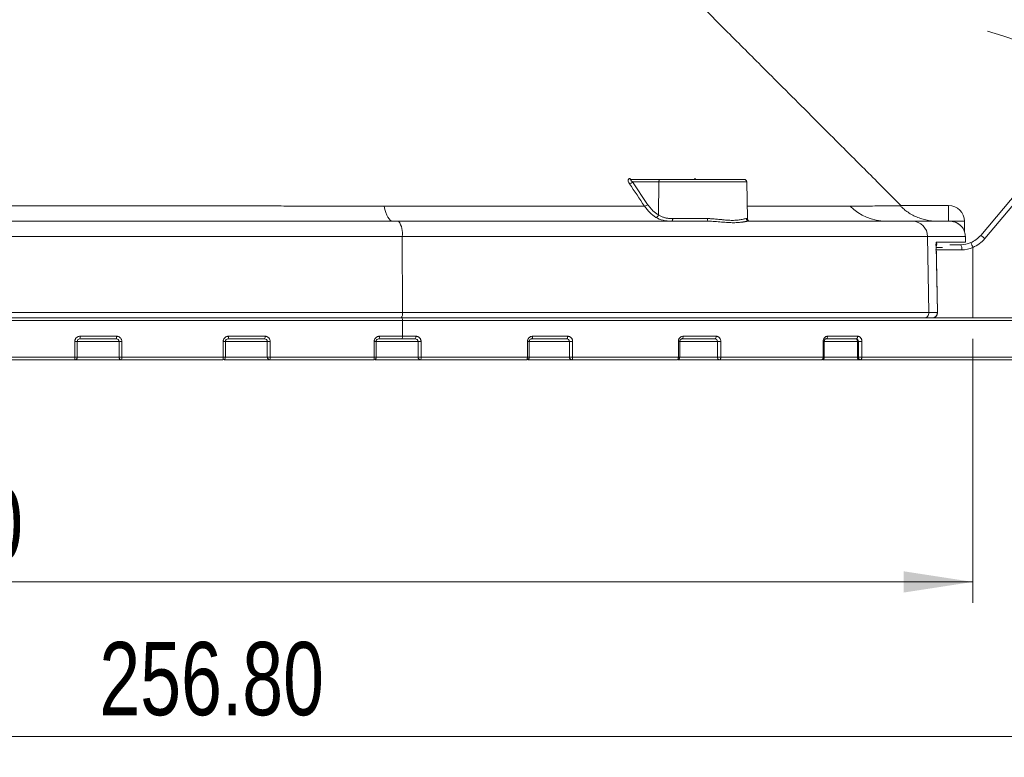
# Model space of a CAD drawing. Header units: millimetres. Extents: x 0 to 420, y 0 to 297.
# Tile 44 of 106: x 98 to 145, y 132 to 167. Entities that reach past the tile are written whole.
import ezdxf

# ---------------------------------------------------------------- set-up
doc = ezdxf.new("R2010")
doc.units = ezdxf.units.MM
doc.styles.add('SLDTEXTSTYLE0', font='TXT', dxfattribs={"width": 0.75})
doc.dimstyles.new('SLDDIMSTYLE0', dxfattribs={"dimtxt": 3.5, "dimasz": 3.302, "dimexe": 0, "dimexo": 0.0625, "dimgap": 0.875, "dimtad": 2, "dimlfac": 2, "dimrnd": 1e-09, "dimzin": 4, "dimdsep": 46, "dimtxsty": 'SLDTEXTSTYLE0', "dimsah": 1, "dimcen": 0.09, "dimadec": 0, "dimazin": 1, "dimtfac": 1, "dimtofl": 0, "dimtmove": 0, "dimatfit": 3, "dimfxl": 1, "dimfrac": 2, "dimtolj": 1, "dimtzin": 12, "dimarcsym": 0})
doc.dimstyles.new('SLDDIMSTYLE7', dxfattribs={"dimtxt": 3.5, "dimasz": 3.302, "dimexe": 0, "dimexo": 0.0625, "dimgap": 0.875, "dimtad": 2, "dimdec": 4, "dimlfac": 2, "dimzin": 12, "dimdsep": 46, "dimtxsty": 'SLDTEXTSTYLE0', "dimsah": 1, "dimcen": 0.09, "dimazin": 3, "dimtfac": 1, "dimtofl": 0, "dimtmove": 0, "dimatfit": 3, "dimfxl": 1, "dimfrac": 2, "dimtolj": 1, "dimtzin": 12, "dimarcsym": 0})

# ---------------------------------------------------------------- blocks, each defined once
blk = doc.blocks.new('_D_7')
at = {"color": 7, "linetype": 'Continuous', "lineweight": 0}
for p, q in [((45.13, 151.853), (45.13, 138.981)), ((143.23, 151.599), (143.23, 138.981)), ((143.23, 139.981), (45.13, 139.981))]:
    blk.add_line(p, q, dxfattribs=at)
for points in [[(45.13, 139.981), (48.432, 139.473), (48.432, 140.489)], [(143.23, 139.981), (139.928, 140.489), (139.928, 139.473)]]:
    blk.add_solid(points, dxfattribs=at)
at = {"color": 7, "linetype": 'Continuous', "lineweight": 0, "insert": (87.068, 144.493), "char_height": 3.5, "attachment_point": 1, "style": 'SLDTEXTSTYLE0'}
blk.add_mtext('196.20', dxfattribs=at)
blk = doc.blocks.new('_D_8')
at = {"color": 7, "linetype": 'Continuous', "lineweight": 0}
for p, q in [((173.506, 156.836), (173.506, 131.598)), ((45.13, 151.853), (45.13, 131.598)), ((45.13, 132.598), (173.506, 132.598))]:
    blk.add_line(p, q, dxfattribs=at)
for points in [[(45.13, 132.598), (48.432, 132.09), (48.432, 133.106)], [(173.506, 132.598), (170.204, 133.106), (170.204, 132.09)]]:
    blk.add_solid(points, dxfattribs=at)
at = {"color": 7, "linetype": 'Continuous', "lineweight": 0, "insert": (101.459, 137.11), "char_height": 3.5, "attachment_point": 1, "style": 'SLDTEXTSTYLE0'}
blk.add_mtext('256.80', dxfattribs=at)
blk = doc.blocks.new('_D_12')
at = {"color": 7, "linetype": 'Continuous', "lineweight": 0}
for start, end in [(50, 74.8773), (0, 50), (335.1227, 0)]:
    blk.add_arc((140.188, 152.474), 14.324, start, end, dxfattribs=at)
for points in [[(149.396, 163.447), (146.923, 165.693), (146.362, 164.846)], [(154.512, 152.474), (153.634, 149.25), (154.644, 149.136)]]:
    blk.add_solid(points, dxfattribs=at)
at = {"color": 7, "linetype": 'Continuous', "lineweight": 0, "insert": (156.311, 162.83), "char_height": 3.5, "attachment_point": 1, "rotation": 292.1294, "style": 'SLDTEXTSTYLE0'}
blk.add_mtext('50°', dxfattribs=at)

msp = doc.modelspace()

# ---------------------------------------------------------------- linework, layer by layer
at = {"color": 7, "linetype": 'Continuous', "lineweight": 15}
for p, q in [((151.24639723, 165.65235052), (143.60473905, 156.5453792)), ((143.79624877, 156.38904367), (151.43790696, 165.49601499)), ((126.88978616, 159.22386292), (128.30393243, 159.22386292)), ((126.95972103, 159.10104755), (127.67800543, 158.02919213)), ((128.2114223, 159.10104755), (126.95972103, 159.10104755)), ((128.19101143, 157.52121899), (128.2114223, 159.10104755)), ((132.44704012, 157.34668169), (132.41641823, 159.10104755)), ((142.07302261, 157.97386412), (139.75578774, 157.97386412)), ((142.07302261, 157.22386632), (142.07302261, 157.97386412)), ((128.87833495, 157.34668169), (130.53203974, 157.34668169)), ((142.12302346, 157.22386632), (142.82302413, 157.22386632)), ((142.82302413, 156.74311761), (142.82302413, 157.22386632)), ((72.80903444, 156.48695175), (115.93701172, 156.48695175)), ((115.93701172, 156.48695175), (115.95145095, 152.85322908)), ((115.93701172, 156.48695175), (141.06595371, 156.48695175)), ((141.06595371, 156.48695175), (141.1277153, 152.85322908)), ((141.06595371, 156.48695175), (142.87290949, 156.48695175)), ((142.87302498, 156.22822288), (142.87302498, 156.47386108)), ((141.46681357, 156.05824534), (141.47708792, 156.22822288)), ((141.47708792, 156.22822288), (142.87302498, 156.22822288)), ((141.53291512, 152.85322908), (141.47708792, 156.22822288)), ((141.5352248, 152.85270009), (141.48218784, 156.05848376)), ((141.77859429, 155.97386006), (141.48358855, 155.97386006)), ((142.64718298, 156.0988659), (142.12303836, 156.0988659)), ((143.23006797, 152.59886626), (143.23006797, 155.9711108)), ((72.79459614, 152.85322908), (115.95145095, 152.85322908)), ((115.72134908, 152.59886626), (115.78401778, 152.59886626)), ((115.95145095, 152.85322908), (141.1277153, 152.85322908)), ((141.1277153, 152.85322908), (141.53291512, 152.85322908)), ((72.79308926, 152.47386042), (115.95295969, 152.47386042)), ((115.95295969, 152.47386042), (115.95295969, 151.72386263)), ((115.95295969, 152.47386042), (150.22247884, 152.47386042)), ((100.5315021, 151.72386263), (102.28309262, 151.72386263)), ((107.62981552, 151.72386263), (109.37869031, 151.72386263)), ((114.85185887, 151.72386263), (115.95295969, 151.72386263)), ((115.95295969, 151.72386263), (116.59422371, 151.72386263)), ((122.17282358, 151.72386263), (123.8522068, 151.72386263)), ((129.37515084, 151.72386263), (130.95320243, 151.72386263)), ((136.28227863, 151.72386263), (137.72229705, 151.72386263)), ((100.28089624, 150.7238606), (100.28089624, 151.47386584)), ((100.39810505, 150.7238606), (100.39810505, 151.47386584)), ((102.53294039, 151.47386584), (102.39845369, 151.47386584)), ((102.39845369, 151.47386584), (102.39845369, 150.7238606)), ((102.53294039, 151.47386584), (102.53294039, 150.7238606)), ((107.37920966, 150.7238606), (107.37920966, 151.47386584)), ((107.48706054, 150.7238606), (107.48706054, 151.47386584)), ((109.62776322, 151.47386584), (109.48771279, 151.47386584)), ((109.48771279, 151.47386584), (109.48771279, 150.7238606)), ((109.62776322, 151.47386584), (109.62776322, 150.7238606)), ((114.6017671, 150.7238606), (114.6017671, 151.47386584)), ((114.70009427, 150.7238606), (114.70009427, 151.47386584)), ((116.84160162, 151.47386584), (116.69749249, 151.47386584)), ((116.69749249, 151.47386584), (116.69749249, 150.7238606)), ((116.84160162, 151.47386584), (116.84160162, 150.7238606)), ((121.93034816, 150.7238606), (121.93034816, 151.47386584)), ((122.01377231, 150.7238606), (122.01377231, 151.47386584)), ((124.08957857, 151.47386584), (123.93810455, 151.47386584)), ((123.93810455, 151.47386584), (123.93810455, 150.7238606)), ((124.08957857, 151.47386584), (124.08957857, 150.7238606)), ((129.14660055, 150.7238606), (129.14660055, 151.47386584)), ((129.21418477, 150.7238606), (129.21418477, 151.47386584)), ((131.17555383, 151.47386584), (131.01921458, 151.47386584)), ((131.01921458, 151.47386584), (131.01921458, 150.7238606)), ((131.17555383, 151.47386584), (131.17555383, 150.7238606)), ((136.07293967, 150.7238606), (136.07293967, 151.47386584)), ((136.12532098, 150.7238606), (136.12532098, 151.47386584)), ((137.6420841, 151.59886424), (137.6311839, 151.59886424)), ((137.64605898, 151.59886424), (137.6420841, 151.59886424)), ((137.71304343, 151.47386584), (137.75867078, 151.47386584)), ((137.71304343, 151.47386584), (137.71304343, 150.7238606)), ((137.92291138, 151.47386584), (137.75867078, 151.47386584)), ((137.75867078, 151.47386584), (137.75867078, 150.7238606)), ((137.92291138, 151.47386584), (137.92291138, 150.7238606)), ((88.46515272, 150.7238606), (100.28089624, 150.7238606)), ((100.28089624, 150.7238606), (100.39810505, 150.7238606)), ((102.39845369, 150.7238606), (102.53294039, 150.7238606)), ((102.53294039, 150.7238606), (107.37920966, 150.7238606)), ((107.37920966, 150.7238606), (107.48706054, 150.7238606)), ((109.48771279, 150.7238606), (109.62776322, 150.7238606)), ((109.62776322, 150.7238606), (114.6017671, 150.7238606)), ((114.6017671, 150.7238606), (114.70009427, 150.7238606)), ((116.69749249, 150.7238606), (116.84160162, 150.7238606)), ((116.84160162, 150.7238606), (121.93034816, 150.7238606)), ((121.93034816, 150.7238606), (122.01377231, 150.7238606)), ((123.93810455, 150.7238606), (124.08957857, 150.7238606)), ((124.08957857, 150.7238606), (129.14660055, 150.7238606)), ((129.14660055, 150.7238606), (129.21418477, 150.7238606)), ((131.01921458, 150.7238606), (131.17555383, 150.7238606)), ((131.17555383, 150.7238606), (136.07293967, 150.7238606)), ((136.07293967, 150.7238606), (136.12532098, 150.7238606)), ((137.75867078, 150.7238606), (137.71304343, 150.7238606)), ((137.75867078, 150.7238606), (137.92291138, 150.7238606)), ((137.92291138, 150.7238606), (150.22247884, 150.7238606)), ((100.08026235, 150.59886221), (102.52218175, 150.59886221)), ((107.41782229, 150.59886221), (109.60765037, 150.59886221)), ((114.63085603, 150.59886221), (116.81119952, 150.59886221)), ((121.94453407, 150.59886221), (124.04326204, 150.59886221)), ((129.14495025, 150.59886221), (131.11368421, 150.59886221)), ((136.05608273, 150.59886221), (137.73913909, 150.59886221))]:
    msp.add_line(p, q, dxfattribs=at)
at = {"color": 8, "linetype": 'Continuous', "lineweight": 15}
for p, q in [((132.41641823, 159.10104755), (128.2114223, 159.10104755)), ((132.3885009, 157.34668169), (132.44704012, 157.34668169)), ((141.44984487, 155.85322771), (142.69877452, 155.85322771)), ((100.28089624, 151.47386584), (100.39810505, 151.47386584)), ((102.39845369, 151.47386584), (100.39810505, 151.47386584)), ((107.37920966, 151.47386584), (107.48706054, 151.47386584)), ((109.48771279, 151.47386584), (107.48706054, 151.47386584)), ((114.6017671, 151.47386584), (114.70009427, 151.47386584)), ((116.69749249, 151.47386584), (114.70009427, 151.47386584)), ((121.93034816, 151.47386584), (122.01377231, 151.47386584)), ((123.93810455, 151.47386584), (122.01377231, 151.47386584)), ((129.14660055, 151.47386584), (129.21418477, 151.47386584)), ((131.01921458, 151.47386584), (129.21418477, 151.47386584)), ((136.07293967, 151.47386584), (136.12532098, 151.47386584)), ((137.71304343, 151.47386584), (136.12532098, 151.47386584)), ((102.39845369, 150.7238606), (100.39810505, 150.7238606)), ((109.48771279, 150.7238606), (107.48706054, 150.7238606)), ((116.69749249, 150.7238606), (114.70009427, 150.7238606)), ((123.93810455, 150.7238606), (122.01377231, 150.7238606)), ((131.01921458, 150.7238606), (129.21418477, 150.7238606)), ((137.71304343, 150.7238606), (136.12532098, 150.7238606))]:
    msp.add_line(p, q, dxfattribs=at)
at = {"color": 7, "linetype": 'Continuous', "lineweight": 15, "flags": 128}
for points in [[(115.47810811, 157.22386632), (115.42184692, 157.2357351), (115.3661203, 157.27123711), (115.31145725, 157.33004455), (115.25837745, 157.41157625), (115.20738382, 157.51507971), (115.15896063, 157.63955656), (115.11357169, 157.78382961), (115.07164355, 157.94653539)], [(128.87833495, 157.34668169), (128.87706462, 157.32260887), (128.87368951, 157.29951952), (128.86833627, 157.27828536), (128.86120606, 157.25970361), (128.85256339, 157.24447463), (128.8427398, 157.2331721), (128.83210037, 157.22621325), (128.82104371, 157.22386632)], [(122.17282358, 151.72386263), (122.1720152, 151.69947688), (122.16961611, 151.6760299), (122.16572691, 151.65441576), (122.16048915, 151.63547639), (122.15410773, 151.61992703), (122.14682851, 151.60837863), (122.13893089, 151.60126332), (122.13071663, 151.59886424)], [(123.8522068, 151.72386263), (123.85132763, 151.69947688), (123.84871993, 151.6760299), (123.844488, 151.65441576), (123.83879576, 151.63547639), (123.83185554, 151.61992703), (123.82393557, 151.60837863), (123.81534505, 151.60126332), (123.80641181, 151.59886424)], [(129.37515084, 151.72386263), (129.3740407, 151.69947688), (129.37074382, 151.6760299), (129.36539057, 151.65441576), (129.35818959, 151.63547639), (129.3494128, 151.61992703), (129.33939922, 151.60837863), (129.32853255, 151.60126332), (129.31723375, 151.59886424)], [(130.95320243, 151.72386263), (130.95202524, 151.69947688), (130.94853092, 151.6760299), (130.9428573, 151.65441576), (130.93522418, 151.63547639), (130.92592586, 151.61992703), (130.9153125, 151.60837863), (130.90379763, 151.60126332), (130.89182082, 151.59886424)], [(136.28227863, 151.72386263), (136.2808742, 151.69947688), (136.27671305, 151.6760299), (136.26996282, 151.65441576), (136.26087311, 151.63547639), (136.24979783, 151.61992703), (136.23716537, 151.60837863), (136.2234563, 151.60126332), (136.20919961, 151.59886424)], [(137.72229705, 151.72386263), (137.72083301, 151.69947688), (137.71649305, 151.6760299), (137.70944852, 151.65441576), (137.69996766, 151.63547639), (137.68841553, 151.61992703), (137.67523173, 151.60837863), (137.66093034, 151.60126332), (137.64605898, 151.59886424)], [(137.71304343, 151.47386584), (137.71146763, 151.49825159), (137.70681102, 151.52169857), (137.69924495, 151.54331271), (137.68906746, 151.56225208), (137.67666224, 151.57779399), (137.66250986, 151.58934984), (137.64715422, 151.5964577), (137.6311839, 151.59886424)], [(121.88877392, 150.59886221), (121.89688388, 150.6012613), (121.90468091, 150.6083766), (121.91187072, 150.61993245), (121.91817019, 150.63547436), (121.92334089, 150.65441374), (121.92718167, 150.67602787), (121.92954723, 150.69947485), (121.93034816, 150.7238606)], [(124.08957857, 150.7238606), (124.08868823, 150.69947485), (124.08605072, 150.67602787), (124.08177409, 150.65441374), (124.07601107, 150.63547436), (124.06899262, 150.61993245), (124.06098697, 150.6083766), (124.05229959, 150.6012613), (124.04326204, 150.59886221)], [(129.08918638, 150.59886221), (129.10038832, 150.6012613), (129.11115814, 150.6083766), (129.12108604, 150.61993245), (129.12978459, 150.63547436), (129.13692597, 150.65441374), (129.14223078, 150.67602787), (129.14549786, 150.69947485), (129.14660055, 150.7238606)], [(131.17555383, 150.7238606), (131.17436547, 150.69947485), (131.17084507, 150.67602787), (131.16512675, 150.65441374), (131.15743402, 150.63547436), (131.14805747, 150.61993245), (131.13736216, 150.6083766), (131.12575415, 150.6012613), (131.11368421, 150.59886221)], [(136.00031886, 150.59886221), (136.01448614, 150.6012613), (136.02810953, 150.6083766), (136.04066748, 150.61993245), (136.05167199, 150.63547436), (136.06070209, 150.65441374), (136.06741134, 150.67602787), (136.07154641, 150.69947485), (136.07293967, 150.7238606)], [(137.71304343, 150.7238606), (137.7146155, 150.69947485), (137.71927211, 150.67602787), (137.72683818, 150.65441374), (137.73701567, 150.63547436), (137.74942089, 150.61993245), (137.76357326, 150.6083766), (137.77892891, 150.6012613), (137.79489923, 150.59886221)], [(137.92291138, 150.7238606), (137.92143989, 150.69947485), (137.91707385, 150.67602787), (137.90998835, 150.65441374), (137.90045161, 150.63547436), (137.88883243, 150.61993245), (137.87557784, 150.6083766), (137.86119077, 150.6012613), (137.84623373, 150.59886221)]]:
    msp.add_lwpolyline(points, dxfattribs=at)
at = {"color": 7, "linetype": 'Continuous', "lineweight": 15}
for centre, radius, start, end in [((126.89443343, 159.29462966), 0.07091916, 209.43060814, 266.242764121), ((128.32256885, 159.11357601), 0.11185043, 99.591305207, 186.431244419), ((132.29143708, 159.09886302), 0.125, 1.000000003, 90), ((126.79237996, 159.21680825), 0.20347868, 275.151386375, 325.325871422), ((127.51065723, 158.14497445), 0.20349685, 275.140303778, 325.322006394), ((139.08052931, 159.62328109), 2.39942176, 224.331800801, 269.861610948), ((142.07302399, 157.22386302), 0.75, 0, 90), ((128.04615408, 157.55461536), 0.14865723, 278.497873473, 347.017496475), ((130.69292218, 157.31786256), 0.16344327, 169.844225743, 215.106638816), ((132.51196553, 157.34732384), 0.1234663, 180.297996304, 269.316632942), ((132.57202152, 157.34886302), 0.125, 181, 270), ((115.00357193, 156.65895598), 0.94915505, 349.559271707, 36.524882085), ((140.32600031, 156.48397123), 0.7399594, 0.230784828, 89.24459856), ((140.78792031, 152.89933306), 4.60739842, 49.23679743, 52.311472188), ((142.36402338, 155.91115672), 0.3397265, 350.182144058, 33.540776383), ((134.89240977, 152.52082765), 9.02335847, 22.480711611, 24.042709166), ((115.62815004, 152.79200479), 0.32904695, 324.058179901, 10.723260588), ((115.79429421, 152.5034863), 0.16140764, 349.423572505, 36.222742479), ((140.8809213, 152.84575021), 0.24690729, 270.787778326, 1.735766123), ((141.28560896, 152.84625448), 0.24740449, 270.657193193, 1.615444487), ((141.28844669, 152.84886302), 0.25, 270, 0), ((100.04442324, 151.69274508), 0.48807184, 348.910013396, 3.655433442), ((101.90082112, 151.69282785), 0.38352922, 345.818327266, 4.641388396), ((107.39324741, 151.69322168), 0.23854421, 336.699383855, 7.380018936), ((109.16641121, 151.69340049), 0.21445363, 333.843548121, 8.166218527), ((114.68693975, 151.69407343), 0.16758793, 325.381122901, 10.238882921), ((115.7943193, 151.69423672), 0.16138299, 323.774135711, 10.578071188), ((116.4410242, 151.69439558), 0.15600768, 322.240364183, 10.88754807), ((99.7736161, 150.69273854), 0.50823392, 349.355723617, 3.51074324), ((100.27310548, 150.72386302), 0.125, 270, 360), ((102.52282262, 150.72323109), 0.12437053, 179.70999106, 269.704759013), ((102.16183952, 150.69283914), 0.37239521, 345.382906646, 4.778420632), ((107.13858591, 150.69319778), 0.24256957, 337.113859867, 7.262092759), ((107.36206058, 150.72386302), 0.125, 270, 360), ((109.61023592, 150.7213831), 0.12254817, 178.841600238, 268.791073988), ((109.41845403, 150.69342213), 0.21151084, 333.444215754, 8.274149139), ((114.57509362, 150.72386302), 0.125, 270, 360), ((114.43530763, 150.6940359), 0.16911022, 325.750971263, 10.157955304), ((116.81712823, 150.71847239), 0.11975702, 177.421229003, 267.162345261), ((116.69032421, 150.69445788), 0.15410832, 321.660873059, 10.999039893), ((121.88877235, 150.72386302), 0.125, 270, 360), ((124.05412171, 150.71473029), 0.11637588, 175.500216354, 264.645627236), ((129.08918649, 150.72386302), 0.125, 270, 360), ((131.13141665, 150.7104615), 0.1129993, 173.190026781, 260.971529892), ((136.00032042, 150.72386302), 0.125, 270, 360), ((137.86895119, 150.70794474), 0.11142299, 171.787678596, 258.235775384)]:
    msp.add_arc(centre, radius, start, end, dxfattribs=at)
for points, knots in [([(139.78723664, 157.97386412), (139.23789307, 158.523208), (138.1619544, 159.59914726), (136.62436293, 161.13673451), (135.2394099, 162.52168257), (134.04930571, 163.71180547), (133.03832264, 164.72276829), (132.13655023, 165.62455829), (131.30707722, 166.45402411), (130.49332519, 167.26778734), (129.69291611, 168.06813438), (128.89845543, 168.86283351), (128.17014663, 169.59038622), (127.57005209, 170.19249954), (127.16338858, 170.59480823), (126.90630555, 170.85860664), (126.73098219, 170.98794038), (126.57549243, 171.07377131), (126.40019988, 171.14673188), (126.26744215, 171.18177997), (126.09254692, 171.21327174), (125.92052482, 171.22485208), (125.74404526, 171.22354262), (125.5117234, 171.22406092), (125.2324654, 171.22378772), (124.92020686, 171.22388454), (124.54919639, 171.22386014), (124.13100512, 171.22386597), (123.8063239, 171.22386524), (123.64885811, 171.22386489)], [0, 0, 0, 0, 0.0663576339, 0.1299673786, 0.1857321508, 0.2336518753, 0.2737264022, 0.3078520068, 0.3425819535, 0.3739217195, 0.4061490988, 0.4392640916, 0.4698988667, 0.494090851, 0.5118422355, 0.5188272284, 0.5254447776, 0.5323801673, 0.5402208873, 0.5580859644, 0.5783953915, 0.6009272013, 0.630419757, 0.6631386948, 0.7294721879, 0.8049703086, 0.8736212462, 0.9387080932, 1, 1, 1, 1]), ([(126.81064955, 159.01414813), (126.80468124, 159.02338153), (126.79284098, 159.04169927), (126.77822377, 159.06889), (126.75796439, 159.11353854), (126.74567757, 159.16178079), (126.74999643, 159.20716091), (126.76463337, 159.2353984), (126.79074816, 159.25572727), (126.81883897, 159.25844607), (126.83266697, 159.25978443)], [0, 0, 0, 0, 0.0842081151, 0.1670568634, 0.2490759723, 0.4985124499, 0.628353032, 0.749069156, 0.8764766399, 1, 1, 1, 1]), ([(126.88978696, 159.22386302), (126.88639624, 159.22371225), (126.8794554, 159.22340362), (126.87195164, 159.22090783), (126.86667054, 159.2169544), (126.86389415, 159.2114178), (126.86361177, 159.20265735), (126.8686602, 159.18941152), (126.88295659, 159.16867487), (126.91156692, 159.1390437), (126.94188854, 159.11511694), (126.959722, 159.10104457)], [0, 0, 0, 0, 0.0428789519, 0.0877736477, 0.1365621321, 0.1907188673, 0.2513277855, 0.3640309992, 0.5010752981, 0.7065607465, 1, 1, 1, 1]), ([(128.30393112, 159.22386302), (128.32447178, 159.22386302), (128.36550998, 159.22386302), (128.4302821, 159.22386302), (128.49727963, 159.22386302), (128.56674406, 159.22386302), (128.67632895, 159.22386302), (128.83177342, 159.22386302), (129.04026037, 159.22386302), (129.25995648, 159.22386302), (129.56344174, 159.22386302), (129.95198988, 159.22386302), (130.41179541, 159.22386302), (130.85277651, 159.22386302), (131.26486372, 159.22386302), (131.63184645, 159.22386302), (131.8810191, 159.22386302), (132.03854815, 159.22386302), (132.13350589, 159.22386302), (132.20653345, 159.22386302), (132.25219272, 159.22386302), (132.27805885, 159.22386302), (132.29099548, 159.22386302), (132.29101507, 159.22386302), (132.29102487, 159.22386302)], [0, 0, 0, 0, 0.0163178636, 0.0326014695, 0.0488762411, 0.0651676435, 0.0815010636, 0.1236461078, 0.1658383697, 0.20858535, 0.2513781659, 0.3361996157, 0.4186912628, 0.4992670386, 0.5827137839, 0.6679363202, 0.7531588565, 0.7949125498, 0.8367130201, 0.87702538, 0.9173854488, 0.9449226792, 0.9724198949, 1, 1, 1, 1]), ([(96.88635757, 157.95586175), (97.10678049, 157.95582125), (97.55430531, 157.95573901), (98.23552721, 157.95557289), (98.93703259, 157.95537365), (99.65930267, 157.95513807), (100.40290465, 157.95486708), (101.16845331, 157.9545604), (101.95665105, 157.95421807), (102.76833692, 157.95384009), (103.60450259, 157.95342644), (104.46634768, 157.95297709), (105.35544774, 157.95249193), (106.27378889, 157.95197102), (107.22380756, 157.95141441), (108.20828644, 157.95082206), (109.23039634, 157.95019399), (110.29424615, 157.94952967), (111.4051653, 157.94882929), (112.57022963, 157.94809303), (113.79935801, 157.94731876), (114.63877854, 157.94680077), (115.07164276, 157.94653366)], [0, 0, 0, 0, 0.0360035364, 0.0730980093, 0.1113071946, 0.1506628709, 0.1912009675, 0.2329578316, 0.2759769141, 0.320310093, 0.3660182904, 0.4131720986, 0.4618596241, 0.5122060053, 0.5643589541, 0.6184854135, 0.674772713, 0.7334384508, 0.7948086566, 0.85929597, 0.9274431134, 1, 1, 1, 1]), ([(115.07164276, 157.94653366), (115.19226582, 157.94646035), (115.43422223, 157.9463133), (115.79679634, 157.94610101), (116.16034338, 157.94589394), (116.52466378, 157.94569273), (116.88968383, 157.94549722), (117.25529734, 157.94530745), (117.62140823, 157.9451234), (117.987919, 157.94494509), (118.35473388, 157.9447725), (118.72175394, 157.94460565), (119.0888628, 157.94444454), (119.45592661, 157.94428916), (119.82279456, 157.9441395), (120.18931414, 157.94399558), (120.55533459, 157.94385739), (120.9207069, 157.94372492), (121.2852838, 157.94359818), (121.64891977, 157.94347718), (122.01147091, 157.9433619), (122.37279283, 157.94325236), (122.73272439, 157.94314855), (123.09110428, 157.94305047), (123.44775594, 157.94295812), (123.80249954, 157.9428715), (124.1551576, 157.9427906), (124.50555484, 157.94271544), (124.85351811, 157.94264601), (125.1988767, 157.9425823), (125.5414611, 157.94252433), (125.88110732, 157.94247208), (126.217632, 157.94242557), (126.55089996, 157.94238477), (126.88067147, 157.9423498), (127.20713227, 157.94232015), (127.42164036, 157.94230522), (127.52889001, 157.94229776)], [0, 0, 0, 0, 0.02643247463, 0.05302059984, 0.07976235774, 0.10665607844, 0.13370029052, 0.16089372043, 0.18823529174, 0.21572412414, 0.24335953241, 0.27114102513, 0.29906740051, 0.32713427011, 0.35533667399, 0.3836698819, 0.41212939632, 0.44071095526, 0.46941053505, 0.49822435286, 0.52714886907, 0.55618078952, 0.58531643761, 0.61454886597, 0.6438701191, 0.67327244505, 0.70274830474, 0.73229037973, 0.76189157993, 0.79154505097, 0.82124418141, 0.85098260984, 0.88075413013, 0.91055091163, 0.9403636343, 0.97018304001, 1, 1, 1, 1]), ([(127.67800429, 158.02919447), (127.69455716, 158.00510074), (127.72755366, 157.95707229), (127.77954124, 157.88937809), (127.83310785, 157.8252514), (127.88844355, 157.76497408), (127.9454989, 157.70847863), (128.00427937, 157.65575963), (128.06480859, 157.60691009), (128.12698171, 157.56156395), (128.1696211, 157.53469808), (128.19101198, 157.52122029)], [0, 0, 0, 0, 0.1120914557, 0.2234431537, 0.3342643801, 0.4447674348, 0.5551664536, 0.6656761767, 0.7765107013, 0.8878822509, 1, 1, 1, 1]), ([(137.36421111, 157.94653366), (137.41507969, 157.94666221), (137.53253777, 157.94695906), (137.72248308, 157.94742945), (137.94382378, 157.94800253), (138.18690669, 157.94867337), (138.50939551, 157.94963439), (138.86482006, 157.95091613), (139.13747743, 157.95234296), (139.3086342, 157.95337403), (139.41262736, 157.95395351), (139.50790501, 157.95447301), (139.59317561, 157.95492421), (139.66662735, 157.95530801), (139.72834443, 157.95562988), (139.75542505, 157.95578337), (139.76925537, 157.95586175)], [0, 0, 0, 0, 0.0363313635, 0.0838909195, 0.1418424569, 0.2094575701, 0.2861306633, 0.4312142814, 0.5714388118, 0.6257782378, 0.6822225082, 0.7408532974, 0.801779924, 0.8651426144, 0.9311271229, 1, 1, 1, 1]), ([(139.76925594, 157.95586176), (139.77783011, 157.94602646), (139.7901479, 157.93264357), (139.82184419, 157.90011526), (139.84152421, 157.8806986), (139.90875945, 157.8178237), (139.96567534, 157.76885089), (140.09227233, 157.67227412), (140.16322268, 157.62360162), (140.31254562, 157.53333072), (140.39062907, 157.49171202), (140.55278269, 157.41650121), (140.6373569, 157.38277139), (140.80805008, 157.32533565), (140.89451091, 157.30140344), (141.15706197, 157.24368755), (141.33748482, 157.22386458), (141.51901227, 157.22386302)], [0, 0, 0, 0, 0.0625, 0.0625, 0.125, 0.125, 0.25, 0.25, 0.375, 0.375, 0.5, 0.5, 0.625, 0.625, 0.75, 0.75, 1, 1, 1, 1]), ([(128.06812172, 157.4075881), (128.17012219, 157.34541886), (128.28721141, 157.29836901), (128.5400966, 157.23795172), (128.67575714, 157.22386302), (128.82104467, 157.22386302)], [0, 0, 0, 0, 0.5, 0.5, 1, 1, 1, 1]), ([(128.19101198, 157.52122029), (128.2094594, 157.50992555), (128.24631404, 157.48736066), (128.30535943, 157.45785064), (128.36705207, 157.4315976), (128.43166776, 157.40890589), (128.49912369, 157.38969267), (128.56942601, 157.37398548), (128.6425341, 157.36175668), (128.71845366, 157.35308904), (128.79699574, 157.34767378), (128.85112566, 157.3470134), (128.87833309, 157.34668147)], [0, 0, 0, 0, 0.098984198, 0.1977527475, 0.2964727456, 0.395311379, 0.4944350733, 0.5940086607, 0.6941945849, 0.7951521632, 0.8970369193, 1, 1, 1, 1]), ([(130.5320396, 157.34668147), (130.5576258, 157.34649035), (130.61054952, 157.34609501), (130.69168791, 157.34314804), (130.77714421, 157.33848474), (130.87191558, 157.33166834), (131.00805725, 157.31857963), (131.1691987, 157.30211311), (131.33373779, 157.28512322), (131.52256531, 157.26841469), (131.73727968, 157.25883221), (131.92309787, 157.26839462), (132.05554128, 157.28515949), (132.15276226, 157.30189232), (132.23176267, 157.31843496), (132.29823684, 157.33379704), (132.3486072, 157.34403069), (132.37586387, 157.34584174), (132.38850198, 157.34668147)], [0, 0, 0, 0, 0.0283745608, 0.058691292, 0.0909626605, 0.1251991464, 0.1675276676, 0.2501254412, 0.3194125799, 0.3753484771, 0.4996800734, 0.6250983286, 0.6807781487, 0.7497286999, 0.8300083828, 0.8751665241, 0.942118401, 1, 1, 1, 1]), ([(97.009642, 157.22386302), (97.23522816, 157.22386302), (97.68633127, 157.22386302), (98.36268569, 157.22386302), (99.03867074, 157.22386302), (99.71427401, 157.22386302), (100.38949881, 157.22386302), (101.06434425, 157.22386302), (101.73881056, 157.22386302), (102.41289767, 157.22386302), (103.08660559, 157.22386302), (103.75993432, 157.22386302), (104.43288386, 157.22386302), (105.10545411, 157.22386302), (105.77764549, 157.22386302), (106.67321175, 157.22386302), (107.79090734, 157.22386302), (109.12898225, 157.22386302), (110.46358726, 157.22386302), (111.79474929, 157.22386302), (113.12236073, 157.22386302), (114.44682416, 157.22386302), (115.3264056, 157.22386302), (115.76631216, 157.22386302)], [0, 0, 0, 0, 0.03573752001, 0.07146407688, 0.10718151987, 0.14289169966, 0.17859646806, 0.21429767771, 0.24999718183, 0.28569683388, 0.3213984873, 0.35710399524, 0.39281521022, 0.4285339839, 0.46426216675, 0.50000160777, 0.57146523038, 0.64289239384, 0.71429790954, 0.78569660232, 0.85710330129, 0.92853283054, 1, 1, 1, 1]), ([(115.76631216, 157.22386302), (115.90305586, 157.22386302), (116.17645551, 157.22386302), (116.5848253, 157.22386302), (116.99172726, 157.22386302), (117.39705004, 157.22386302), (117.80082343, 157.22386302), (118.20303935, 157.22386302), (118.60370014, 157.22386302), (119.00280434, 157.22386302), (119.40035523, 157.22386302), (120.32882957, 157.22386302), (121.76950205, 157.22386302), (123.67872072, 157.22386302), (125.52416915, 157.22386302), (126.9021729, 157.22386302), (127.85514642, 157.22386302), (128.41515232, 157.22386302), (128.96579754, 157.22386302), (129.50684333, 157.22386302), (130.0392061, 157.22386302), (130.38582367, 157.22386302), (130.55921316, 157.22386302)], [0, 0, 0, 0, 0.0249216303, 0.0498272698, 0.0747209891, 0.0996068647, 0.1244889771, 0.1493714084, 0.1742582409, 0.1991535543, 0.2240614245, 0.2489859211, 0.3744857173, 0.5000014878, 0.6255012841, 0.7510170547, 0.7925434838, 0.8340330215, 0.8755045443, 0.9169769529, 0.9584691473, 1, 1, 1, 1]), ([(132.51049312, 157.22386302), (132.50063881, 157.22359899), (132.48091394, 157.2230705), (132.44681217, 157.21932441), (132.4093146, 157.2140519), (132.36808399, 157.20746185), (132.32321889, 157.20004225), (132.27471379, 157.19216351), (132.17993077, 157.17757559), (132.02428957, 157.1583498), (131.78600034, 157.14869477), (131.51706467, 157.1585061), (131.2693338, 157.17956492), (131.05862379, 157.19834243), (130.89594178, 157.21118289), (130.72976575, 157.22144969), (130.61598357, 157.22305972), (130.55921316, 157.22386302)], [0, 0, 0, 0, 0.0354726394, 0.0710037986, 0.1066292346, 0.142384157, 0.1783031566, 0.2144201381, 0.2507682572, 0.3769481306, 0.5005912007, 0.6240477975, 0.7500638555, 0.813310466, 0.8759275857, 0.9380953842, 1, 1, 1, 1]), ([(132.51049312, 157.22386302), (132.60524563, 157.22386302), (132.79468987, 157.22386302), (133.07371036, 157.22386302), (133.34882293, 157.22386302), (133.61966758, 157.22386302), (133.88634069, 157.22386302), (134.14881639, 157.22386302), (134.40710168, 157.22386302), (134.66119431, 157.22386302), (134.91109615, 157.22386302), (135.48720644, 157.22386302), (136.34517664, 157.22386302), (137.39860397, 157.22386302), (138.33135543, 157.22386302), (138.95865637, 157.22386302), (139.35858112, 157.22386302), (139.58318697, 157.22386302), (139.7935226, 157.22386302), (139.98923788, 157.22386302), (140.17165338, 157.22386302), (140.28103746, 157.22386302), (140.33575497, 157.22386302)], [0, 0, 0, 0, 0.0249216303, 0.0498272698, 0.0747209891, 0.0996068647, 0.1244889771, 0.1493714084, 0.1742582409, 0.1991535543, 0.2240614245, 0.2489859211, 0.3744857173, 0.5000014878, 0.6255012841, 0.7510170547, 0.7925434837, 0.8340330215, 0.8755045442, 0.9169769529, 0.9584691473, 1, 1, 1, 1]), ([(140.33575497, 157.22386302), (140.38728026, 157.22386302), (140.49031307, 157.22386302), (140.638678, 157.22386302), (140.78247679, 157.22386302), (140.92126821, 157.22386302), (141.05517042, 157.22386302), (141.18415179, 157.22386302), (141.30822075, 157.22386302), (141.42737519, 157.22386302), (141.54161509, 157.22386302), (141.65094262, 157.22386302), (141.75534917, 157.22386302), (141.85486699, 157.22386302), (141.94937561, 157.22386302), (142.03932488, 157.22386302), (142.09512108, 157.22386302), (142.12302399, 157.22386302)], [0, 0, 0, 0, 0.06672036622, 0.13341772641, 0.20009561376, 0.26675756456, 0.33340711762, 0.40004781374, 0.46668319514, 0.53331680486, 0.59995218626, 0.66659288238, 0.73324243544, 0.79990438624, 0.86658227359, 0.93327963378, 1, 1, 1, 1]), ([(142.12302399, 157.22386302), (142.14388505, 157.22336185), (142.18475544, 157.22237997), (142.24437606, 157.21470216), (142.30072716, 157.20324359), (142.35359542, 157.18821035), (142.40285041, 157.17033224), (142.44843438, 157.15017201), (142.49035184, 157.12829086), (142.52865955, 157.10520214), (142.56345705, 157.08137936), (142.59487713, 157.05725379), (142.62307966, 157.03321135), (142.67001972, 156.98916823), (142.73026936, 156.91949711), (142.79303869, 156.81781412), (142.83779574, 156.7099618), (142.86612679, 156.59904989), (142.87066619, 156.52403032), (142.87290976, 156.48695233)], [0, 0, 0, 0, 0.0537833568, 0.1053708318, 0.1547623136, 0.2019577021, 0.2469569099, 0.2897598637, 0.3303665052, 0.368776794, 0.4049907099, 0.4390082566, 0.4708294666, 0.5004544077, 0.6048368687, 0.706976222, 0.8068786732, 0.9045508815, 1, 1, 1, 1]), ([(141.47708792, 156.22822288), (141.4959633, 156.17761714), (141.5195443, 156.11439538), (141.48070668, 156.05842476), (141.47295657, 156.04725573)], [0, 0, 0, 0, 0.8004483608, 1, 1, 1, 1]), ([(115.89455133, 152.59886302), (115.67402366, 152.59886302), (115.23304709, 152.59886302), (114.57031906, 152.59886302), (113.90683329, 152.59886302), (113.2424891, 152.59886302), (112.57731347, 152.59886302), (111.91129917, 152.59886302), (111.24444815, 152.59886302), (110.57675989, 152.59886302), (109.90823453, 152.59886302), (109.23887206, 152.59886302), (108.56867247, 152.59886302), (107.89763578, 152.59886302), (107.22576197, 152.59886302), (106.55305116, 152.59886302), (105.87950289, 152.59886302), (104.98052571, 152.59886302), (103.85565078, 152.59886302), (102.50431845, 152.59886302), (101.15185731, 152.59886302), (99.79826933, 152.59886302), (98.44355421, 152.59886302), (97.08771224, 152.59886302), (95.73074355, 152.59886302), (94.82569138, 152.59886302), (94.37302399, 152.59886302)], [0, 0, 0, 0, 0.0312775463, 0.0625439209, 0.0938007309, 0.1250495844, 0.1562920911, 0.1875298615, 0.2187645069, 0.2499976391, 0.2812308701, 0.3124658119, 0.3437040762, 0.3749472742, 0.4061970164, 0.4374549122, 0.4687225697, 0.5000015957, 0.5625451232, 0.6250503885, 0.6875302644, 0.7499976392, 0.8124654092, 0.8749464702, 0.93745371, 1, 1, 1, 1]), ([(94.37302399, 152.59886302), (94.59970314, 152.59886302), (95.05298047, 152.59886302), (95.73275177, 152.59886302), (96.4122453, 152.59886302), (97.09146104, 152.59886302), (97.77039899, 152.59886302), (98.44905914, 152.59886302), (99.1274415, 152.59886302), (99.80554605, 152.59886302), (100.48337278, 152.59886302), (101.1609217, 152.59886302), (101.8381928, 152.59886302), (102.51518607, 152.59886302), (103.19190152, 152.59886302), (103.86833904, 152.59886302), (104.54449908, 152.59886302), (105.44547167, 152.59886302), (106.57005448, 152.59886302), (107.91657168, 152.59886302), (109.25975538, 152.59886302), (110.59959583, 152.59886302), (111.93612227, 152.59886302), (113.26922645, 152.59886302), (114.59931128, 152.59886302), (115.48268153, 152.59886302), (115.92450458, 152.59886302)], [0, 0, 0, 0, 0.03127754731, 0.06254392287, 0.09380073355, 0.12504958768, 0.15629209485, 0.18752986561, 0.21876451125, 0.24999764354, 0.28123087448, 0.31246581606, 0.34370408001, 0.37494727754, 0.4061970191, 0.43745491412, 0.46872257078, 0.50000159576, 0.56254512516, 0.62505039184, 0.68753026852, 0.74999764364, 0.81246541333, 0.87494647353, 0.93745371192, 1, 1, 1, 1]), ([(140.88431564, 152.59886302), (140.8528058, 152.59886302), (140.78980689, 152.59886302), (140.68920047, 152.59886302), (140.58416743, 152.59886302), (140.47426724, 152.59886302), (140.35961787, 152.59886302), (140.24018773, 152.59886302), (140.11598532, 152.59886302), (139.98700823, 152.59886302), (139.85325766, 152.59886302), (139.71473128, 152.59886302), (139.34917649, 152.59886302), (138.69745869, 152.59886302), (137.64676145, 152.59886302), (136.4459977, 152.59886302), (135.09239948, 152.59886302), (133.59990476, 152.59886302), (131.97364926, 152.59886302), (130.22770077, 152.59886302), (128.3763585, 152.59886302), (126.43091539, 152.59886302), (124.41486096, 152.59886302), (122.3341624, 152.59886302), (120.68058623, 152.59886302), (119.48786494, 152.59886302), (118.77908991, 152.59886302), (118.0654196, 152.59886302), (117.34675246, 152.59886302), (116.62343735, 152.59886302), (116.13759604, 152.59886302), (115.89455133, 152.59886302)], [0, 0, 0, 0, 0.0109913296, 0.0219754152, 0.0329538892, 0.0439283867, 0.0549005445, 0.0658720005, 0.0768443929, 0.0878193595, 0.0987985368, 0.1097835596, 0.1207760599, 0.1829310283, 0.2450931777, 0.308495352, 0.3719045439, 0.4359493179, 0.5000008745, 0.5640456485, 0.6280972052, 0.6914993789, 0.7549085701, 0.8170635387, 0.8792256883, 0.8993705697, 0.9194956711, 0.9396110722, 0.9597268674, 0.9798531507, 1, 1, 1, 1]), ([(115.92450458, 152.59886302), (116.09437219, 152.59886302), (116.43405143, 152.59886302), (116.94206678, 152.59886302), (117.44885272, 152.59886302), (117.95430949, 152.59886302), (118.45846379, 152.59886302), (118.96130843, 152.59886302), (119.46284547, 152.59886302), (119.9630738, 152.59886302), (120.46199568, 152.59886302), (121.63339267, 152.59886302), (123.46193159, 152.59886302), (125.92062807, 152.59886302), (128.33637941, 152.59886302), (130.70641915, 152.59886302), (133.0184247, 152.59886302), (135.26652051, 152.59886302), (137.44262406, 152.59886302), (139.53836209, 152.59886302), (141.54985991, 152.59886302), (143.46703633, 152.59886302), (145.28991828, 152.59886302), (146.66722981, 152.59886302), (147.65650034, 152.59886302), (148.29607222, 152.59886302), (148.91985081, 152.59886302), (149.52929298, 152.59886302), (149.92226305, 152.59886302), (150.11880009, 152.59886302)], [0, 0, 0, 0, 0.012314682, 0.0246253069, 0.0369329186, 0.0492385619, 0.0615432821, 0.0738481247, 0.0861541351, 0.0984623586, 0.1107738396, 0.123089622, 0.1854410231, 0.2477985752, 0.3107052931, 0.3736182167, 0.4368063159, 0.5000006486, 0.5631887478, 0.6263830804, 0.6892897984, 0.752202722, 0.8145541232, 0.8769116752, 0.9015367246, 0.9261497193, 0.9507590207, 0.9753729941, 1, 1, 1, 1]), ([(141.53291512, 152.85322908), (141.53457732, 152.85342481), (141.53709123, 152.85372082), (141.53889639, 152.85262354), (141.53881282, 152.85280687), (141.53533199, 152.85273845), (141.53489698, 152.85272989)], [0, 0, 0, 0, 0.3008739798, 0.4550419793, 0.9318941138, 1, 1, 1, 1]), ([(100.2808954, 151.47386302), (100.28134652, 151.48485129), (100.2822447, 151.50672905), (100.28900956, 151.53901109), (100.30142636, 151.57523657), (100.32204196, 151.61398335), (100.35329238, 151.65186945), (100.39134553, 151.68304847), (100.435033, 151.7059128), (100.48231923, 151.72107914), (100.51515938, 151.72293799), (100.53150192, 151.72386302)], [0, 0, 0, 0, 0.0838546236, 0.1669554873, 0.2507443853, 0.3757770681, 0.499861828, 0.6237150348, 0.7491829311, 0.8751837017, 1, 1, 1, 1]), ([(102.28309251, 151.72386302), (102.29396449, 151.72345512), (102.31568458, 151.7226402), (102.34784925, 151.71591306), (102.38403756, 151.70355421), (102.42277905, 151.6830636), (102.46067484, 151.65198031), (102.49190901, 151.61404826), (102.51485565, 151.57050279), (102.53002739, 151.52318786), (102.53196905, 151.49031801), (102.53294107, 151.47386302)], [0, 0, 0, 0, 0.0833012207, 0.16641944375, 0.25080359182, 0.37591552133, 0.49991723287, 0.62379768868, 0.7492578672, 0.87447596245, 1, 1, 1, 1]), ([(107.37921009, 151.47386302), (107.37966486, 151.48488488), (107.38057057, 151.50683592), (107.3873892, 151.53922565), (107.39989262, 151.57554599), (107.42061575, 151.61435574), (107.4519557, 151.65220617), (107.49003867, 151.68328921), (107.53365434, 151.70603739), (107.5808119, 151.72110049), (107.61352846, 151.72294482), (107.62981637, 151.72386302)], [0, 0, 0, 0, 0.0837872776, 0.1668701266, 0.2507208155, 0.3757131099, 0.4998424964, 0.6236261, 0.7491393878, 0.8751092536, 1, 1, 1, 1]), ([(109.37868962, 151.72386302), (109.38950274, 151.72345777), (109.41109959, 151.72264836), (109.44308015, 151.71596445), (109.47908055, 151.70367499), (109.51765024, 151.68326945), (109.55545492, 151.65225673), (109.58666758, 151.61434894), (109.60963561, 151.57074736), (109.62484176, 151.52332987), (109.62678929, 151.49036187), (109.62776392, 151.47386302)], [0, 0, 0, 0, 0.0833568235, 0.1664872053, 0.2508155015, 0.3759594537, 0.4999323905, 0.6238773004, 0.7492994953, 0.8745368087, 1, 1, 1, 1]), ([(114.60176654, 151.47386302), (114.60222596, 151.48493762), (114.60314134, 151.50700327), (114.6100286, 151.53956046), (114.62263953, 151.57602721), (114.6434863, 151.61493364), (114.67489945, 151.65272751), (114.71294828, 151.68366211), (114.75636225, 151.70623108), (114.80322535, 151.72113386), (114.83568659, 151.7229555), (114.85185844, 151.72386302)], [0, 0, 0, 0, 0.0836830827, 0.1667349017, 0.2506758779, 0.3756050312, 0.4998139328, 0.6234993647, 0.7490809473, 0.8749946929, 1, 1, 1, 1]), ([(116.59422469, 151.72386302), (116.60492676, 151.72346221), (116.6262909, 151.72266208), (116.65791994, 151.71605047), (116.69355611, 151.70387181), (116.73177859, 151.68360877), (116.76936912, 151.65270531), (116.80048444, 151.61484115), (116.82344475, 151.57114425), (116.83867092, 151.52356201), (116.84062579, 151.49043148), (116.84160342, 151.47386302)], [0, 0, 0, 0, 0.08346054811, 0.16660907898, 0.2508306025, 0.37606700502, 0.49995856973, 0.62406547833, 0.74937408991, 0.87466295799, 1, 1, 1, 1]), ([(121.93034777, 151.47386302), (121.93079563, 151.48496221), (121.931688, 151.50707785), (121.93840121, 151.53970408), (121.95069403, 151.57623131), (121.97098025, 151.61517312), (122.00150508, 151.65294456), (122.0384133, 151.68381142), (122.08045773, 151.70631102), (122.1258007, 151.72114576), (122.15718481, 151.72295936), (122.17282267, 151.72386302)], [0, 0, 0, 0, 0.0836607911, 0.1666979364, 0.2506536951, 0.3756049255, 0.4998021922, 0.6234937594, 0.7490611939, 0.8749639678, 1, 1, 1, 1]), ([(123.85220674, 151.72386302), (123.86247224, 151.72346295), (123.8829633, 151.72266435), (123.9132961, 151.7160647), (123.94747424, 151.70390521), (123.98413714, 151.68366545), (124.02021061, 151.65278142), (124.05008208, 151.61492436), (124.07213299, 151.57121231), (124.08676052, 151.52360174), (124.08863884, 151.4904438), (124.0895781, 151.47386302)], [0, 0, 0, 0, 0.0834758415, 0.1666269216, 0.25083167, 0.3760764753, 0.499962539, 0.6240897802, 0.7493874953, 0.874680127, 1, 1, 1, 1]), ([(129.14660219, 151.47386302), (129.14702495, 151.48496714), (129.14786736, 151.50709344), (129.15420427, 151.53973517), (129.1658062, 151.5762758), (129.18494699, 151.61522639), (129.21373626, 151.6529924), (129.24853194, 151.68384559), (129.28815134, 151.70632882), (129.33086747, 151.72114884), (129.36042398, 151.72296034), (129.37515214, 151.72386302)], [0, 0, 0, 0, 0.0836510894, 0.1666850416, 0.2506486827, 0.3755939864, 0.4997997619, 0.6234833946, 0.7490567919, 0.8749536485, 1, 1, 1, 1]), ([(130.95320374, 151.72386302), (130.96281962, 151.72346334), (130.98201318, 151.72266556), (131.01042157, 151.71607226), (131.04243099, 151.70392298), (131.07676741, 151.68369558), (131.11055787, 151.65282189), (131.13854314, 151.61496861), (131.15920495, 151.57124854), (131.17291276, 151.5236229), (131.1746731, 151.49045036), (131.17555333, 151.47386302)], [0, 0, 0, 0, 0.08348397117, 0.16663636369, 0.25083211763, 0.37608136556, 0.49996463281, 0.6241028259, 0.74939472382, 0.87468927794, 1, 1, 1, 1]), ([(136.07294001, 151.47386302), (136.07332742, 151.48496728), (136.07409938, 151.50709389), (136.0799063, 151.53973607), (136.0905375, 151.57627708), (136.10807573, 151.61522792), (136.13445175, 151.65299378), (136.16632645, 151.68384658), (136.20261411, 151.70632934), (136.24173206, 151.72114893), (136.26879283, 151.72296037), (136.28227738, 151.72386302)], [0, 0, 0, 0, 0.08365080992, 0.16668466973, 0.25064853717, 0.37559367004, 0.49979969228, 0.62348309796, 0.74905666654, 0.87495335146, 1, 1, 1, 1]), ([(137.72229746, 151.72386302), (137.73100949, 151.72346126), (137.74840076, 151.72265926), (137.77413498, 151.71603072), (137.80311069, 151.70382291), (137.83415767, 151.68351877), (137.86462188, 151.65256276), (137.88977736, 151.61465947), (137.90829609, 151.57098403), (137.92055457, 151.52346073), (137.92212616, 151.49040284), (137.92291248, 151.47386302)], [0, 0, 0, 0, 0.0834584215, 0.1666026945, 0.2508316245, 0.376060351, 0.4999270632, 0.6239338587, 0.7493159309, 0.8745754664, 1, 1, 1, 1]), ([(100.39683316, 151.47386302), (100.39683316, 151.50666039), (100.41062473, 151.5393082), (100.45739312, 151.58539337), (100.49031629, 151.59886302), (100.52338156, 151.59886302)], [0, 0, 0, 0, 0.5, 0.5, 1, 1, 1, 1]), ([(102.27266257, 151.59886302), (102.30559093, 151.59886302), (102.33839488, 151.58533067), (102.38483187, 151.53918589), (102.39845401, 151.50663419), (102.39845401, 151.47386302)], [0, 0, 0, 0, 0.5, 0.5, 1, 1, 1, 1]), ([(107.4819972, 151.47386302), (107.48199721, 151.50680038), (107.49634584, 151.53952728), (107.54459861, 151.58551006), (107.57845449, 151.59886302), (107.61233642, 151.59886302)], [0, 0, 0, 0, 0.5, 0.5, 1, 1, 1, 1]), ([(109.35890367, 151.59886302), (109.39251894, 151.59886302), (109.426039, 151.58543969), (109.47367127, 151.53935409), (109.48771293, 151.50676652), (109.48771293, 151.47386302)], [0, 0, 0, 0, 0.5, 0.5, 1, 1, 1, 1]), ([(114.68879761, 151.47386302), (114.68879762, 151.50702319), (114.70400426, 151.5398648), (114.75450668, 151.58569128), (114.78975363, 151.59886302), (114.82485576, 151.59886302)], [0, 0, 0, 0, 0.5, 0.5, 1, 1, 1, 1]), ([(116.5643625, 151.59886302), (116.59896413, 151.59886302), (116.63349469, 151.58560649), (116.68284592, 151.53960813), (116.69749421, 151.50697118), (116.69749421, 151.47386302)], [0, 0, 0, 0, 0.5, 0.5, 1, 1, 1, 1]), ([(122.01373879, 151.47386584), (122.01549179, 151.49056541), (122.01898762, 151.52386747), (122.0471801, 151.56589375), (122.08865746, 151.59491431), (122.1217205, 151.59892835), (122.13837582, 151.6009504)], [0, 0, 0, 0, 0.2478903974, 0.4943397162, 0.7452764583, 1, 1, 1, 1]), ([(123.80641268, 151.59886302), (123.84062923, 151.59886302), (123.87476642, 151.5856368), (123.92359851, 151.53965447), (123.93810629, 151.5070095), (123.9381063, 151.47386302)], [0, 0, 0, 0, 0.5, 0.5, 1, 1, 1, 1]), ([(129.21418477, 151.47386584), (129.21539234, 151.4881623), (129.21797226, 151.51870613), (129.23920227, 151.56047855), (129.2696066, 151.58672569), (129.30102575, 151.59937571), (129.31871028, 151.60041686), (129.32777259, 151.6009504)], [0, 0, 0, 0, 0.20580964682, 0.43970469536, 0.70359078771, 0.84810722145, 1, 1, 1, 1]), ([(130.8918224, 151.59886302), (130.9249257, 151.59886302), (130.95793843, 151.58565294), (131.00517719, 151.53967911), (131.01921521, 151.50702998), (131.01921521, 151.47386302)], [0, 0, 0, 0, 0.5, 0.5, 1, 1, 1, 1]), ([(136.12532098, 151.47386584), (136.12695932, 151.49192994), (136.13022656, 151.5279538), (136.15317558, 151.56984793), (136.18513717, 151.59730101), (136.21002104, 151.59973184), (136.22249517, 151.6009504)], [0, 0, 0, 0, 0.2498471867, 0.4982514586, 0.7484763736, 1, 1, 1, 1]), ([(137.64605739, 151.59886302), (137.67647875, 151.59886302), (137.70568706, 151.58556834), (137.7467936, 151.53949919), (137.75867084, 151.50685939), (137.75867084, 151.47386302)], [0, 0, 0, 0, 0.5, 0.5, 1, 1, 1, 1])]:
    msp.add_open_spline(points, degree=3, knots=knots, dxfattribs=at)
at = {"color": 8, "linetype": 'Continuous', "lineweight": 15}
for points, knots in [([(129.91759036, 159.25978217), (129.931273, 159.25881323), (129.95181129, 159.2573588), (129.97646474, 159.24687535), (129.98469401, 159.24337599)], [0, 0, 0, 0, 0.66620222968, 1, 1, 1, 1]), ([(132.43663911, 157.94251207), (132.69402526, 157.9425492), (133.6687903, 157.94268983), (135.00362981, 157.94331345), (136.44246591, 157.94470162), (137.05712672, 157.94592446), (137.36421097, 157.94653539)], [0, 0, 0, 0, 0.1070018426, 0.4052341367, 0.7028552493, 1, 1, 1, 1])]:
    msp.add_open_spline(points, degree=3, knots=knots, dxfattribs=at)
at = {"color": 7, "linetype": 'Continuous', "lineweight": 15}
for points in [[(127.52889001, 157.94229776), (127.28914888, 158.29958122), (127.04973527, 158.65686467), (126.81064955, 159.01414813)], [(127.52889001, 157.94229776), (127.68394234, 157.71065859), (127.86433762, 157.53179439), (128.06812172, 157.4075881)], [(139.76925538, 157.95586174), (139.75888595, 157.96775701), (139.75429352, 157.97386302), (139.75578878, 157.97386302)], [(139.75578878, 157.97386302), (139.77658438, 157.97386302), (139.78723755, 157.97386302), (139.78723755, 157.97386302)], [(142.87302399, 156.47386302), (142.87302399, 156.47819221), (142.87298611, 156.48257796), (142.87290976, 156.48695233)], [(143.6047392, 156.54537851), (143.47776011, 156.39405072), (143.3149403, 156.27386311), (143.13292079, 156.19709941)], [(143.23006822, 155.97110979), (143.44849163, 156.06322623), (143.64387541, 156.20745138), (143.79625031, 156.38904471)], [(143.13292079, 156.19709941), (142.97641598, 156.13109611), (142.81164596, 156.09886302), (142.64718364, 156.09886302)], [(142.6987727, 155.85322613), (142.87862447, 155.85322613), (143.05890211, 155.89191959), (143.23006822, 155.97110979)], [(142.87302399, 156.22386302), (142.87302399, 156.22532123), (142.87302399, 156.22678311), (142.87302399, 156.22822613)], [(100.52338156, 151.59886302), (101.11659229, 151.59886302), (101.68026913, 151.59886302), (102.27266257, 151.59886302)], [(107.61233642, 151.59886302), (108.20496821, 151.59886302), (108.76793642, 151.59886302), (109.35890367, 151.59886302)], [(114.82485576, 151.59886302), (115.20224005, 151.59886302), (115.54814162, 151.59886302), (115.92450458, 151.59886302)], [(115.92450458, 151.59886302), (116.14430004, 151.59886302), (116.34517681, 151.59886302), (116.5643625, 151.59886302)], [(122.130715, 151.59886302), (122.69719776, 151.59886302), (123.24659502, 151.59886302), (123.80641268, 151.59886302)], [(129.31723475, 151.59886302), (129.85093065, 151.59886302), (130.36719031, 151.59886302), (130.8918224, 151.59886302)], [(136.20919828, 151.59886302), (136.69774827, 151.59886302), (137.16884978, 151.59886302), (137.64605739, 151.59886302)], [(94.37302399, 150.59886302), (96.34638086, 150.59886302), (98.3035843, 150.59886302), (100.27310548, 150.59886302)], [(102.52218169, 150.59886302), (104.1460384, 150.59886302), (105.74756725, 150.59886302), (107.36206058, 150.59886302)], [(109.60764955, 150.59886302), (111.27752842, 150.59886302), (112.92213356, 150.59886302), (114.57509362, 150.59886302)], [(116.81119821, 150.59886302), (118.52834739, 150.59886302), (120.21924286, 150.59886302), (121.88877235, 150.59886302)], [(124.04326299, 150.59886302), (125.7633002, 150.59886302), (127.44425296, 150.59886302), (129.08918649, 150.59886302)], [(131.11368391, 150.59886302), (132.79600726, 150.59886302), (134.42445218, 150.59886302), (136.00032042, 150.59886302)], [(137.79489957, 150.59886302), (137.8125434, 150.59886302), (137.82957078, 150.59886302), (137.84623204, 150.59886302)], [(137.84623204, 150.59886302), (142.60788412, 150.59886302), (146.7507301, 150.59886302), (150.11880009, 150.59886302)]]:
    msp.add_open_spline(points, degree=3, dxfattribs=at)

# ---------------------------------------------------------------- dimensions: what is measured, and where the dimension line sits
at = {"color": 7, "linetype": 'Continuous', "lineweight": 0}
dim = msp.add_angular_dim_2l(base=(153.17039229, 158.52749713), line1=((47.61188491, 152.47386302), (166.37302399, 152.47386302)), line2=((151.24639355, 165.65234754), (143.6047392, 156.54537851)), dimstyle='SLDDIMSTYLE7', dxfattribs=at)
dim.commit()
dim.dimension.update_dxf_attribs({"geometry": '_D_12', "text_midpoint": (153.45727325, 157.86974788), "dimtype": 162})
for base, p1, p2, picture, middle in [((173.50556892, 132.59813805), (45.1296458, 152.85322613), (173.50556892, 157.83636302), '_D_8', (108.57051646, 132.59813805)), ((45.1296458, 139.98149146), (143.23006822, 152.59886302), (45.1296458, 152.85322613), '_D_7', (94.17985701, 139.98149146))]:
    dim = msp.add_linear_dim(base=base, p1=p1, p2=p2, dimstyle='SLDDIMSTYLE0', dxfattribs=at)
    dim.commit()
    dim.dimension.update_dxf_attribs({"geometry": picture, "text_midpoint": middle, "dimtype": 160})

doc.saveas('drawing.dxf')
